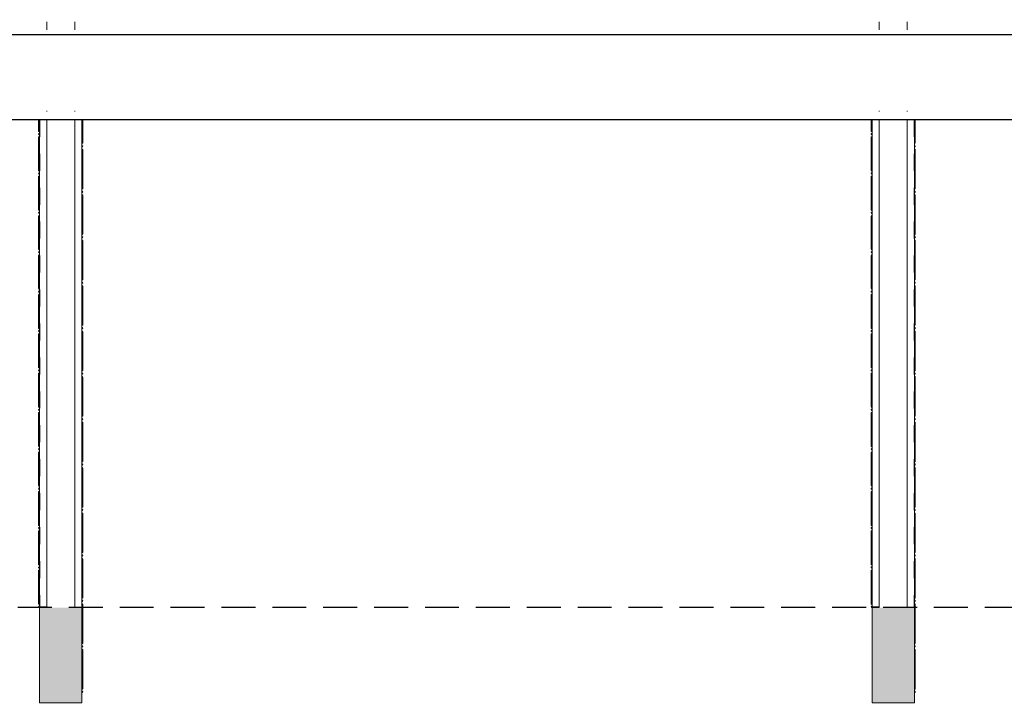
# Model space of a CAD drawing. Header units: metres. Extents: x -18231 to -17951, y 15132 to 15402.
# Tile 96 of 144: x -18148.08 to -18142.28, y 15328.74 to 15332.73. Entities that reach past the tile are written whole.
import ezdxf

# ---------------------------------------------------------------- set-up
doc = ezdxf.new("R2010")
doc.units = ezdxf.units.M
doc.linetypes.add('Oculto', pattern=[7.14375, 4.7625, -2.38125])
doc.linetypes.add('Trazo pequeño', pattern=[3, 2, -1])
doc.layers.get('0').update_dxf_attribs({"color": 1})
for name, color, linetype in [('ABERTURAS', 1, 'Continuous'), ('COTAS', 1, 'Continuous'), ('PROYECTADAS', 2, 'Continuous')]:
    doc.layers.add(name, color=color, linetype=linetype)
doc.layers.add('S-BEAM', color=12, linetype='Continuous', lineweight=18)
doc.layers.add('S-COLS', color=52, linetype='Continuous', lineweight=18)
doc.styles.add('Romans', font='arial.ttf', dxfattribs={"height": 0.2})
doc.dimstyles.get("Standard").update_dxf_attribs({"dimtxt": 0.2, "dimasz": 0.18, "dimexe": 0.18, "dimexo": 0.0625, "dimgap": 0.09, "dimtad": 0, "dimzin": 0, "dimdsep": 46, "dimtxsty": 'Romans', "dimblk": 'OBLIQUE', "dimcen": 0.09, "dimse1": 1, "dimse2": 1, "dimadec": 0, "dimazin": 0, "dimtfac": 1, "dimtofl": 0, "dimtmove": 2, "dimatfit": 2, "dimldrblk": 'OBLIQUE', "dimfxl": 1, "dimtolj": 1, "dimtzin": 0, "dimarcsym": 0})

# ---------------------------------------------------------------- blocks, each defined once
blk = doc.blocks.new('Pilar rectangular hormigón - 250 x 560 mm 2-475783-Nivel 1')
at = {"layer": 'S-COLS'}
for p, q in [((125, 280), (-125, 280)), ((-125, 280), (-125, -280)), ((125, -280), (125, 280)), ((-125, -280), (-82.5, -280)), ((82.5, -280), (125, -280))]:
    blk.add_line(p, q, dxfattribs=at)
blk = doc.blocks.new('Calibre delgado-Ángulos - L140 x 40-484132-Nivel 1')
at = {"layer": 'S-BEAM'}
blk.add_line((-1493.2, 0), (1376.6, 0), dxfattribs=at)
at = {"layer": 'S-BEAM', "linetype": 'Oculto'}
blk.add_line((-1493.2, -1.6), (1376.6, -1.6), dxfattribs=at)
blk = doc.blocks.new('HSS-Tubo estructural redondo - HSS 0_01-474938-Nivel 1')
at = {"layer": 'S-BEAM'}
for radius, start, end in [(5, 90, 180), (5, 180, 270), (4, 90, 180), (4, 180, 270)]:
    blk.add_arc((-18703.2, -9134.5), radius, start, end, dxfattribs=at)
blk = doc.blocks.new('HSS-Tubo estructural redondo - HSS 0_01-476277-Nivel 1')
at = {"layer": 'S-BEAM'}
blk.add_line((-18708.2, -12429.3), (-18708.2, -12564.2), dxfattribs=at)
for major_axis, start_param, end_param in [((-5, 0), 4.712389, 6.283185), ((5, 0), 3.141593, 4.712389), ((4, 0), 1.570796, 3.141593), ((-4, 0), 0, 1.570796)]:
    blk.add_ellipse((-18703.2, -12429.3), major_axis=major_axis, ratio=0.881742, start_param=start_param, end_param=end_param, dxfattribs=at)
blk = doc.blocks.new('HSS-Tubo estructural redondo - HSS 0_01-V67-Nivel 1')
at = {"layer": 'S-BEAM'}
blk.add_line((-18708.2, -12161.8), (-18708.2, -12387.7), dxfattribs=at)
for centre, major_axis, start_param, end_param in [((-18703.2, -12161.8), (5, 0), 1.570796, 3.141593), ((-18703.2, -12387.7), (-5, 0), 4.712389, 6.283185), ((-18703.2, -12387.7), (5, 0), 3.141593, 4.712389), ((-18703.2, -12387.7), (4, 0), 1.570796, 3.141593), ((-18703.2, -12387.7), (-4, 0), 0, 1.570796)]:
    blk.add_ellipse(centre, major_axis=major_axis, ratio=0.881742, start_param=start_param, end_param=end_param, dxfattribs=at)
blk = doc.blocks.new('HSS-Tubo estructural redondo - HSS 0_01-V68-Nivel 1')
at = {"layer": 'S-BEAM'}
blk.add_line((-18708.2, -11894.3), (-18708.2, -12120.2), dxfattribs=at)
for centre, major_axis, start_param, end_param in [((-18703.2, -11894.3), (5, 0), 1.570796, 3.141593), ((-18703.2, -11894.3), (5, 0), 3.141593, 4.712389), ((-18703.2, -11894.3), (4, 0), 1.570796, 3.141593), ((-18703.2, -11894.3), (-4, 0), 0, 1.570796), ((-18703.2, -12120.2), (-5, 0), 0, 1.570796)]:
    blk.add_ellipse(centre, major_axis=major_axis, ratio=0.881742, start_param=start_param, end_param=end_param, dxfattribs=at)
blk = doc.blocks.new('Calibre delgado-Ángulos - L140 x 40-484133-Nivel 1')
at = {"layer": 'S-BEAM', "linetype": 'Oculto'}
blk.add_line((-1243.2, 1.6), (1622.5, 1.6), dxfattribs=at)
at = {"layer": 'S-BEAM'}
for p, q in [((1622.5, 0), (-1243.2, 0)), ((1622.5, 42.5), (1622.5, 0))]:
    blk.add_line(p, q, dxfattribs=at)
blk = doc.blocks.new('HSS-Tubo estructural redondo - HSS 0_01-475032-Nivel 1')
at = {"layer": 'S-BEAM'}
for radius, start, end in [(5, 0, 90), (4, 0, 90), (5, 270, 0), (4, 270, 0)]:
    blk.add_arc((-18453.2, -9134.5), radius, start, end, dxfattribs=at)
blk = doc.blocks.new('HSS-Tubo estructural redondo - HSS 0_01-V69-Nivel 1')
at = {"layer": 'S-BEAM'}
for radius, start, end in [(5, 128.57143, 180), (4, 0, 180), (5, 0, 90), (5, 270, 360), (4, 270, 0)]:
    blk.add_arc((-18453.2, -9698.5), radius, start, end, dxfattribs=at)
blk = doc.blocks.new('HSS-Tubo estructural redondo - HSS 0_01-479359-Nivel 1')
at = {"layer": 'S-BEAM'}
blk.add_line((-18448.2, -12564.2), (-18448.2, -12498), dxfattribs=at)
for major_axis, start_param, end_param in [((5, 0), 0, 1.570796), ((4, 0), 0, 1.570796), ((5, 0), 4.712389, 6.283185), ((4, 0), 4.712389, 6.283185)]:
    blk.add_ellipse((-18453.2, -12498), major_axis=major_axis, ratio=0.907256, start_param=start_param, end_param=end_param, dxfattribs=at)
blk = doc.blocks.new('HSS-Tubo estructural redondo - HSS 0_01-V70-Nivel 1')
at = {"layer": 'S-BEAM'}
blk.add_line((-18448.2, -12461.8), (-18448.2, -12266.3), dxfattribs=at)
for centre, major_axis, start_param, end_param in [((-18453.2, -12266.3), (-5, 0), 3.141593, 4.712389), ((-18453.2, -12461.8), (5, 0), 0, 1.570796), ((-18453.2, -12461.8), (4, 0), 0, 1.570796), ((-18453.2, -12461.8), (5, 0), 4.712389, 6.283185), ((-18453.2, -12461.8), (4, 0), 4.712389, 6.283185)]:
    blk.add_ellipse(centre, major_axis=major_axis, ratio=0.907256, start_param=start_param, end_param=end_param, dxfattribs=at)
blk = doc.blocks.new('HSS-Tubo estructural redondo - HSS 0_01-V71-Nivel 1')
at = {"layer": 'S-BEAM'}
blk.add_line((-18448.2, -12230), (-18448.2, -12034.5), dxfattribs=at)
for centre, major_axis, start_param, end_param in [((-18453.2, -12034.5), (5, 0), 0, 1.570796), ((-18453.2, -12034.5), (4, 0), 0, 1.570796), ((-18453.2, -12034.5), (-5, 0), 1.570796, 3.141593), ((-18453.2, -12034.5), (4, 0), 4.712389, 6.283185), ((-18453.2, -12230), (5, 0), 4.712389, 6.283185)]:
    blk.add_ellipse(centre, major_axis=major_axis, ratio=0.907256, start_param=start_param, end_param=end_param, dxfattribs=at)
blk = doc.blocks.new('_Oblique')
at = {"color": 0, "linetype": 'ByBlock', "lineweight": -2}
blk.add_line((-0.5, -0.5), (0.5, 0.5), dxfattribs=at)
blk = doc.blocks.new('*D1042')
at = {"layer": 'COTAS', "color": 0, "lineweight": -2, "transparency": 16777216}
blk.add_line((-18174.2812, 15332.6446), (-18174.2812, 15332.1446), dxfattribs=at)
at = {"layer": 'Defpoints', "color": 0, "transparency": 16777216}
for p in [(-18131.3364, 15332.6446), (-18174.2812, 15332.1446), (-18131.3364, 15332.1446)]:
    blk.add_point(p, dxfattribs=at)
at = {"layer": 'COTAS', "color": 0, "lineweight": -2, "transparency": 16777216, "xscale": 0.18, "yscale": 0.18, "zscale": 0.18}
for p, rotation in [((-18174.2812, 15332.6446), 90), ((-18174.2812, 15332.1446), 270)]:
    blk.add_blockref('_Oblique', p, dxfattribs=dict(at, rotation=rotation))
at = {"layer": 'COTAS', "color": 0, "transparency": 16777216, "insert": (-18174.6983, 15332.3946), "char_height": 0.2, "attachment_point": 5, "rotation": 90, "style": 'Romans'}
blk.add_mtext('\\A1;0.50', dxfattribs=at)
blk = doc.blocks.new('*D1129')
at = {"layer": 'COTAS', "color": 0, "lineweight": -2, "transparency": 16777216}
for p, q in [((-18174.2812, 15332.1446), (-18174.2812, 15327.8718)), ((-18174.2812, 15322.9003), (-18174.2812, 15327.1731))]:
    blk.add_line(p, q, dxfattribs=at)
at = {"layer": 'Defpoints', "color": 0, "transparency": 16777216}
for p in [(-18131.3364, 15332.1446), (-18174.2812, 15322.9003), (-18131.662, 15322.9003)]:
    blk.add_point(p, dxfattribs=at)
at = {"layer": 'COTAS', "color": 0, "lineweight": -2, "transparency": 16777216, "xscale": 0.18, "yscale": 0.18, "zscale": 0.18}
for p, rotation in [((-18174.2812, 15332.1446), 90), ((-18174.2812, 15322.9003), 270)]:
    blk.add_blockref('_Oblique', p, dxfattribs=dict(at, rotation=rotation))
at = {"layer": 'COTAS', "color": 0, "transparency": 16777216, "insert": (-18174.2812, 15327.5224), "char_height": 0.2, "attachment_point": 5, "rotation": 90, "style": 'Romans'}
blk.add_mtext('\\A1;9.24', dxfattribs=at)
blk = doc.blocks.new('*D1043')
at = {"layer": 'COTAS', "color": 0, "lineweight": -2, "transparency": 16777216}
blk.add_line((-18173.2812, 15332.6446), (-18173.2812, 15332.1446), dxfattribs=at)
at = {"layer": 'Defpoints', "color": 0, "transparency": 16777216}
for p in [(-18122.8644, 15332.6446), (-18173.2812, 15332.1446), (-18122.8644, 15332.1446)]:
    blk.add_point(p, dxfattribs=at)
at = {"layer": 'COTAS', "color": 0, "lineweight": -2, "transparency": 16777216, "xscale": 0.18, "yscale": 0.18, "zscale": 0.18}
for p, rotation in [((-18173.2812, 15332.6446), 90), ((-18173.2812, 15332.1446), 270)]:
    blk.add_blockref('_Oblique', p, dxfattribs=dict(at, rotation=rotation))
at = {"layer": 'COTAS', "color": 0, "transparency": 16777216, "insert": (-18173.6983, 15332.3946), "char_height": 0.2, "attachment_point": 5, "rotation": 90, "style": 'Romans'}
blk.add_mtext('\\A1;0.50', dxfattribs=at)
blk = doc.blocks.new('*D1044')
at = {"layer": 'COTAS', "color": 0, "lineweight": -2, "transparency": 16777216}
for p, q in [((-18173.2812, 15332.1446), (-18173.2812, 15327.8718)), ((-18173.2812, 15322.9003), (-18173.2812, 15327.1731))]:
    blk.add_line(p, q, dxfattribs=at)
at = {"layer": 'Defpoints', "color": 0, "transparency": 16777216}
for p in [(-18122.8644, 15332.1446), (-18173.2812, 15322.9003), (-18122.8644, 15322.9003)]:
    blk.add_point(p, dxfattribs=at)
at = {"layer": 'COTAS', "color": 0, "lineweight": -2, "transparency": 16777216, "xscale": 0.18, "yscale": 0.18, "zscale": 0.18}
for p, rotation in [((-18173.2812, 15332.1446), 90), ((-18173.2812, 15322.9003), 270)]:
    blk.add_blockref('_Oblique', p, dxfattribs=dict(at, rotation=rotation))
at = {"layer": 'COTAS', "color": 0, "transparency": 16777216, "insert": (-18173.2812, 15327.5224), "char_height": 0.2, "attachment_point": 5, "rotation": 90, "style": 'Romans'}
blk.add_mtext('\\A1;9.24', dxfattribs=at)
blk = doc.blocks.new('*D1058')
at = {"layer": 'COTAS', "color": 0, "lineweight": -2, "transparency": 16777216}
for p, q in [((-18172.2812, 15332.6446), (-18172.2812, 15318.7782)), ((-18172.2812, 15304.0531), (-18172.2812, 15317.9195))]:
    blk.add_line(p, q, dxfattribs=at)
at = {"layer": 'Defpoints', "color": 0, "transparency": 16777216}
for p in [(-18172.2812, 15332.6446), (-18118.6928, 15332.6446), (-18118.6928, 15304.0531)]:
    blk.add_point(p, dxfattribs=at)
at = {"layer": 'COTAS', "color": 0, "lineweight": -2, "transparency": 16777216, "xscale": 0.18, "yscale": 0.18, "zscale": 0.18}
for p, rotation in [((-18172.2812, 15332.6446), 90), ((-18172.2812, 15304.0531), 270)]:
    blk.add_blockref('_Oblique', p, dxfattribs=dict(at, rotation=rotation))
at = {"layer": 'COTAS', "color": 0, "transparency": 16777216, "insert": (-18172.2812, 15318.3488), "char_height": 0.2, "attachment_point": 5, "rotation": 90, "style": 'Romans'}
blk.add_mtext('\\A1;28.59', dxfattribs=at)

msp = doc.modelspace()

# ---------------------------------------------------------------- hatches: boundary and pattern name
at = {"layer": 'ABERTURAS'}
h = msp.add_hatch(color=256, dxfattribs=at)
h.dxf.hatch_style = 1
h.paths.add_polyline_path([(-18147.9659, 15328.7097), (-18147.7155, 15328.7097), (-18147.7155, 15329.2705), (-18147.7581, 15329.2705), (-18147.9659, 15329.2705)])
h = msp.add_hatch(color=256, dxfattribs=at)
h.dxf.hatch_style = 1
h.paths.add_polyline_path([(-18143.0587, 15328.7097), (-18142.8083, 15328.7097), (-18142.8083, 15329.2705), (-18142.8509, 15329.2705), (-18143.0587, 15329.2705)])

# ---------------------------------------------------------------- linework, layer by layer
at = {"layer": 'PROYECTADAS'}
for p, q in [((-18119.0934, 15332.6446), (-18162.3871, 15332.6446)), ((-18119.0934, 15332.1446), (-18162.3871, 15332.1446))]:
    msp.add_line(p, q, dxfattribs=at)
at = {"layer": 'PROYECTADAS', "linetype": 'Trazo pequeño', "ltscale": 0.1}
msp.add_line((-18119.0934, 15329.2705), (-18162.3446, 15329.2705), dxfattribs=at)
at = {"layer": 'S-BEAM'}
for p, q in [((-18147.9233, 15332.6753), (-18147.9233, 15332.7211)), ((-18147.7581, 15332.6753), (-18147.7581, 15332.7211)), ((-18143.0161, 15332.6753), (-18143.0161, 15332.7211)), ((-18142.8509, 15332.6753), (-18142.8509, 15332.7211)), ((-18147.9233, 15332.1946), (-18147.9233, 15332.1971)), ((-18147.7581, 15332.1946), (-18147.7581, 15332.1971)), ((-18143.0161, 15332.1946), (-18143.0161, 15332.1971)), ((-18142.8509, 15332.1946), (-18142.8509, 15332.1971)), ((-18147.9233, 15329.2705), (-18147.9233, 15332.1446)), ((-18147.7581, 15329.2705), (-18147.7581, 15332.1446)), ((-18143.0161, 15329.2705), (-18143.0161, 15332.1446)), ((-18142.8509, 15329.2705), (-18142.8509, 15332.1446))]:
    msp.add_line(p, q, dxfattribs=at)

# ---------------------------------------------------------------- block references
at = {"layer": 'S-BEAM', "xscale": 0.00100147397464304, "yscale": 0.00100147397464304, "zscale": 0.00100147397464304}
for name, p, rotation in [('HSS-Tubo estructural redondo - HSS 0_01-479359-Nivel 1', (-18166.4463, 15319.5618), 180), ('Calibre delgado-Ángulos - L140 x 40-484133-Nivel 1', (-18147.9659, 15330.8995), 270.0000000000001), ('Calibre delgado-Ángulos - L140 x 40-484132-Nivel 1', (-18147.7155, 15330.6491), 269.9999999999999), ('HSS-Tubo estructural redondo - HSS 0_01-476277-Nivel 1', (-18166.4463, 15319.5618), 180), ('HSS-Tubo estructural redondo - HSS 0_01-479359-Nivel 1', (-18161.5391, 15319.5618), 180), ('Calibre delgado-Ángulos - L140 x 40-484133-Nivel 1', (-18143.0587, 15330.8995), 270.0000000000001), ('Calibre delgado-Ángulos - L140 x 40-484132-Nivel 1', (-18142.8083, 15330.6491), 269.9999999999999), ('HSS-Tubo estructural redondo - HSS 0_01-476277-Nivel 1', (-18161.5391, 15319.5618), 180), ('HSS-Tubo estructural redondo - HSS 0_01-475032-Nivel 1', (-18166.4463, 15322.9122), 180), ('HSS-Tubo estructural redondo - HSS 0_01-V70-Nivel 1', (-18166.4463, 15319.5618), 180), ('HSS-Tubo estructural redondo - HSS 0_01-475032-Nivel 1', (-18161.5391, 15322.9122), 180), ('HSS-Tubo estructural redondo - HSS 0_01-V70-Nivel 1', (-18161.5391, 15319.5618), 180), ('HSS-Tubo estructural redondo - HSS 0_01-474938-Nivel 1', (-18166.4463, 15322.8407), 180), ('HSS-Tubo estructural redondo - HSS 0_01-V67-Nivel 1', (-18166.4463, 15319.5618), 180), ('HSS-Tubo estructural redondo - HSS 0_01-474938-Nivel 1', (-18161.5391, 15322.8407), 180), ('HSS-Tubo estructural redondo - HSS 0_01-V67-Nivel 1', (-18161.5391, 15319.5618), 180), ('HSS-Tubo estructural redondo - HSS 0_01-475032-Nivel 1', (-18166.4463, 15322.6801), 180), ('HSS-Tubo estructural redondo - HSS 0_01-V71-Nivel 1', (-18166.4463, 15319.5618), 180), ('HSS-Tubo estructural redondo - HSS 0_01-475032-Nivel 1', (-18161.5391, 15322.6801), 180), ('HSS-Tubo estructural redondo - HSS 0_01-V71-Nivel 1', (-18161.5391, 15319.5618), 180), ('HSS-Tubo estructural redondo - HSS 0_01-474938-Nivel 1', (-18166.4463, 15322.5728), 180), ('HSS-Tubo estructural redondo - HSS 0_01-474938-Nivel 1', (-18161.5391, 15322.5728), 180), ('HSS-Tubo estructural redondo - HSS 0_01-V68-Nivel 1', (-18166.4463, 15319.5618), 180), ('HSS-Tubo estructural redondo - HSS 0_01-V68-Nivel 1', (-18161.5391, 15319.5618), 180), ('HSS-Tubo estructural redondo - HSS 0_01-475032-Nivel 1', (-18166.4463, 15322.4479), 180), ('HSS-Tubo estructural redondo - HSS 0_01-V70-Nivel 1', (-18166.4463, 15319.0975), 180), ('HSS-Tubo estructural redondo - HSS 0_01-475032-Nivel 1', (-18161.5391, 15322.4479), 180), ('HSS-Tubo estructural redondo - HSS 0_01-V70-Nivel 1', (-18161.5391, 15319.0975), 180), ('HSS-Tubo estructural redondo - HSS 0_01-474938-Nivel 1', (-18166.4463, 15322.3049), 180), ('HSS-Tubo estructural redondo - HSS 0_01-V67-Nivel 1', (-18166.4463, 15319.026), 180), ('HSS-Tubo estructural redondo - HSS 0_01-474938-Nivel 1', (-18161.5391, 15322.3049), 180), ('HSS-Tubo estructural redondo - HSS 0_01-V67-Nivel 1', (-18161.5391, 15319.026), 180), ('HSS-Tubo estructural redondo - HSS 0_01-475032-Nivel 1', (-18166.4463, 15322.2158), 180), ('HSS-Tubo estructural redondo - HSS 0_01-V71-Nivel 1', (-18166.4463, 15319.0975), 180), ('HSS-Tubo estructural redondo - HSS 0_01-475032-Nivel 1', (-18161.5391, 15322.2158), 180), ('HSS-Tubo estructural redondo - HSS 0_01-V71-Nivel 1', (-18161.5391, 15319.0975), 180), ('HSS-Tubo estructural redondo - HSS 0_01-474938-Nivel 1', (-18166.4463, 15322.037), 180), ('HSS-Tubo estructural redondo - HSS 0_01-V68-Nivel 1', (-18166.4463, 15319.026), 180), ('HSS-Tubo estructural redondo - HSS 0_01-474938-Nivel 1', (-18161.5391, 15322.037), 180), ('HSS-Tubo estructural redondo - HSS 0_01-V68-Nivel 1', (-18161.5391, 15319.026), 180), ('HSS-Tubo estructural redondo - HSS 0_01-475032-Nivel 1', (-18166.4463, 15321.9837), 180), ('HSS-Tubo estructural redondo - HSS 0_01-V70-Nivel 1', (-18166.4463, 15318.6333), 180), ('HSS-Tubo estructural redondo - HSS 0_01-475032-Nivel 1', (-18161.5391, 15321.9837), 180), ('HSS-Tubo estructural redondo - HSS 0_01-V70-Nivel 1', (-18161.5391, 15318.6333), 180), ('HSS-Tubo estructural redondo - HSS 0_01-474938-Nivel 1', (-18166.4463, 15321.7691), 180), ('HSS-Tubo estructural redondo - HSS 0_01-474938-Nivel 1', (-18161.5391, 15321.7691), 180), ('HSS-Tubo estructural redondo - HSS 0_01-475032-Nivel 1', (-18166.4463, 15321.7516), 180), ('HSS-Tubo estructural redondo - HSS 0_01-V71-Nivel 1', (-18166.4463, 15318.6333), 180), ('HSS-Tubo estructural redondo - HSS 0_01-V67-Nivel 1', (-18166.4463, 15318.4902), 180), ('HSS-Tubo estructural redondo - HSS 0_01-475032-Nivel 1', (-18161.5391, 15321.7516), 180), ('HSS-Tubo estructural redondo - HSS 0_01-V71-Nivel 1', (-18161.5391, 15318.6333), 180), ('HSS-Tubo estructural redondo - HSS 0_01-V67-Nivel 1', (-18161.5391, 15318.4902), 180), ('HSS-Tubo estructural redondo - HSS 0_01-475032-Nivel 1', (-18166.4463, 15321.5194), 180), ('HSS-Tubo estructural redondo - HSS 0_01-V70-Nivel 1', (-18166.4463, 15318.169), 180), ('HSS-Tubo estructural redondo - HSS 0_01-474938-Nivel 1', (-18166.4463, 15321.5012), 180), ('HSS-Tubo estructural redondo - HSS 0_01-V68-Nivel 1', (-18166.4463, 15318.4902), 180), ('HSS-Tubo estructural redondo - HSS 0_01-475032-Nivel 1', (-18161.5391, 15321.5194), 180), ('HSS-Tubo estructural redondo - HSS 0_01-V70-Nivel 1', (-18161.5391, 15318.169), 180), ('HSS-Tubo estructural redondo - HSS 0_01-474938-Nivel 1', (-18161.5391, 15321.5012), 180), ('HSS-Tubo estructural redondo - HSS 0_01-V68-Nivel 1', (-18161.5391, 15318.4902), 180), ('HSS-Tubo estructural redondo - HSS 0_01-475032-Nivel 1', (-18166.4463, 15321.2873), 180), ('HSS-Tubo estructural redondo - HSS 0_01-V71-Nivel 1', (-18166.4463, 15318.169), 180), ('HSS-Tubo estructural redondo - HSS 0_01-474938-Nivel 1', (-18166.4463, 15321.2333), 180), ('HSS-Tubo estructural redondo - HSS 0_01-475032-Nivel 1', (-18161.5391, 15321.2873), 180), ('HSS-Tubo estructural redondo - HSS 0_01-V71-Nivel 1', (-18161.5391, 15318.169), 180), ('HSS-Tubo estructural redondo - HSS 0_01-474938-Nivel 1', (-18161.5391, 15321.2333), 180), ('HSS-Tubo estructural redondo - HSS 0_01-V67-Nivel 1', (-18166.4463, 15317.9544), 180), ('HSS-Tubo estructural redondo - HSS 0_01-V67-Nivel 1', (-18161.5391, 15317.9544), 180), ('HSS-Tubo estructural redondo - HSS 0_01-475032-Nivel 1', (-18166.4463, 15321.0552), 180), ('HSS-Tubo estructural redondo - HSS 0_01-V70-Nivel 1', (-18166.4463, 15317.7048), 180), ('HSS-Tubo estructural redondo - HSS 0_01-475032-Nivel 1', (-18161.5391, 15321.0552), 180), ('HSS-Tubo estructural redondo - HSS 0_01-V70-Nivel 1', (-18161.5391, 15317.7048), 180), ('HSS-Tubo estructural redondo - HSS 0_01-474938-Nivel 1', (-18166.4463, 15320.9654), 180), ('HSS-Tubo estructural redondo - HSS 0_01-V68-Nivel 1', (-18166.4463, 15317.9544), 180), ('HSS-Tubo estructural redondo - HSS 0_01-474938-Nivel 1', (-18161.5391, 15320.9654), 180), ('HSS-Tubo estructural redondo - HSS 0_01-V68-Nivel 1', (-18161.5391, 15317.9544), 180), ('HSS-Tubo estructural redondo - HSS 0_01-475032-Nivel 1', (-18166.4463, 15320.8231), 180), ('HSS-Tubo estructural redondo - HSS 0_01-V71-Nivel 1', (-18166.4463, 15317.7048), 180), ('HSS-Tubo estructural redondo - HSS 0_01-475032-Nivel 1', (-18161.5391, 15320.8231), 180), ('HSS-Tubo estructural redondo - HSS 0_01-V71-Nivel 1', (-18161.5391, 15317.7048), 180), ('HSS-Tubo estructural redondo - HSS 0_01-474938-Nivel 1', (-18166.4463, 15320.6975), 180), ('HSS-Tubo estructural redondo - HSS 0_01-V67-Nivel 1', (-18166.4463, 15317.4186), 180), ('HSS-Tubo estructural redondo - HSS 0_01-474938-Nivel 1', (-18161.5391, 15320.6975), 180), ('HSS-Tubo estructural redondo - HSS 0_01-V67-Nivel 1', (-18161.5391, 15317.4186), 180), ('HSS-Tubo estructural redondo - HSS 0_01-475032-Nivel 1', (-18166.4463, 15320.5909), 180), ('HSS-Tubo estructural redondo - HSS 0_01-V70-Nivel 1', (-18166.4463, 15317.2405), 180), ('HSS-Tubo estructural redondo - HSS 0_01-475032-Nivel 1', (-18161.5391, 15320.5909), 180), ('HSS-Tubo estructural redondo - HSS 0_01-V70-Nivel 1', (-18161.5391, 15317.2405), 180), ('HSS-Tubo estructural redondo - HSS 0_01-474938-Nivel 1', (-18166.4463, 15320.4296), 180), ('HSS-Tubo estructural redondo - HSS 0_01-474938-Nivel 1', (-18161.5391, 15320.4296), 180), ('HSS-Tubo estructural redondo - HSS 0_01-V68-Nivel 1', (-18166.4463, 15317.4186), 180), ('HSS-Tubo estructural redondo - HSS 0_01-V68-Nivel 1', (-18161.5391, 15317.4186), 180), ('HSS-Tubo estructural redondo - HSS 0_01-475032-Nivel 1', (-18166.4463, 15320.3588), 180), ('HSS-Tubo estructural redondo - HSS 0_01-V71-Nivel 1', (-18166.4463, 15317.2405), 180), ('HSS-Tubo estructural redondo - HSS 0_01-475032-Nivel 1', (-18161.5391, 15320.3588), 180), ('HSS-Tubo estructural redondo - HSS 0_01-V71-Nivel 1', (-18161.5391, 15317.2405), 180), ('HSS-Tubo estructural redondo - HSS 0_01-474938-Nivel 1', (-18166.4463, 15320.1617), 180), ('HSS-Tubo estructural redondo - HSS 0_01-V67-Nivel 1', (-18166.4463, 15316.8828), 180), ('HSS-Tubo estructural redondo - HSS 0_01-474938-Nivel 1', (-18161.5391, 15320.1617), 180), ('HSS-Tubo estructural redondo - HSS 0_01-V67-Nivel 1', (-18161.5391, 15316.8828), 180), ('HSS-Tubo estructural redondo - HSS 0_01-V69-Nivel 1', (-18166.4463, 15319.5618), 180), ('HSS-Tubo estructural redondo - HSS 0_01-V69-Nivel 1', (-18161.5391, 15319.5618), 180), ('HSS-Tubo estructural redondo - HSS 0_01-474938-Nivel 1', (-18166.4463, 15319.8938), 180), ('HSS-Tubo estructural redondo - HSS 0_01-V68-Nivel 1', (-18166.4463, 15316.8828), 180), ('HSS-Tubo estructural redondo - HSS 0_01-474938-Nivel 1', (-18161.5391, 15319.8938), 180), ('HSS-Tubo estructural redondo - HSS 0_01-V68-Nivel 1', (-18161.5391, 15316.8828), 180), ('HSS-Tubo estructural redondo - HSS 0_01-474938-Nivel 1', (-18166.4463, 15319.6259), 180), ('HSS-Tubo estructural redondo - HSS 0_01-474938-Nivel 1', (-18161.5391, 15319.6259), 180)]:
    msp.add_blockref(name, p, dxfattribs=dict(at, rotation=rotation))
at = {"layer": 'S-COLS', "xscale": 0.00100147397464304, "yscale": 0.00100147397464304, "zscale": 0.00100147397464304, "rotation": 180}
for p in [(-18147.8407, 15328.9901), (-18142.9335, 15328.9901)]:
    msp.add_blockref('Pilar rectangular hormigón - 250 x 560 mm 2-475783-Nivel 1', p, dxfattribs=at)

# ---------------------------------------------------------------- dimensions: what is measured, and where the dimension line sits
at = {"layer": 'COTAS'}
for base, p1, p2, picture, middle in [((-18174.2812, 15332.1446), (-18131.3364, 15332.6446), (-18131.3364, 15332.1446), '*D1042', (-18174.6983, 15332.3946)), ((-18173.2812, 15332.1446), (-18122.8644, 15332.6446), (-18122.8644, 15332.1446), '*D1043', (-18173.6983, 15332.3946)), ((-18172.2812, 15332.6446), (-18118.6928, 15304.0531), (-18118.6928, 15332.6446), '*D1058', (-18172.2812, 15318.3488))]:
    dim = msp.add_linear_dim(base=base, p1=p1, p2=p2, angle=270, dimstyle='Standard', dxfattribs=at)
    dim.commit()
    dim.dimension.update_dxf_attribs({"geometry": picture, "text_midpoint": middle})
for base, p1, p2, picture, middle in [((-18174.2812, 15322.9003), (-18131.3364, 15332.1446), (-18131.662, 15322.9003), '*D1129', (-18174.2812, 15327.5224)), ((-18173.2812, 15322.9003), (-18122.8644, 15332.1446), (-18122.8644, 15322.9003), '*D1044', (-18173.2812, 15327.5224))]:
    dim = msp.add_linear_dim(base=base, p1=p1, p2=p2, angle=270, dimstyle='Standard', override={"dimtmove": 1}, dxfattribs=at)
    dim.commit()
    dim.dimension.update_dxf_attribs({"geometry": picture, "text_midpoint": middle})

doc.saveas('drawing.dxf')
